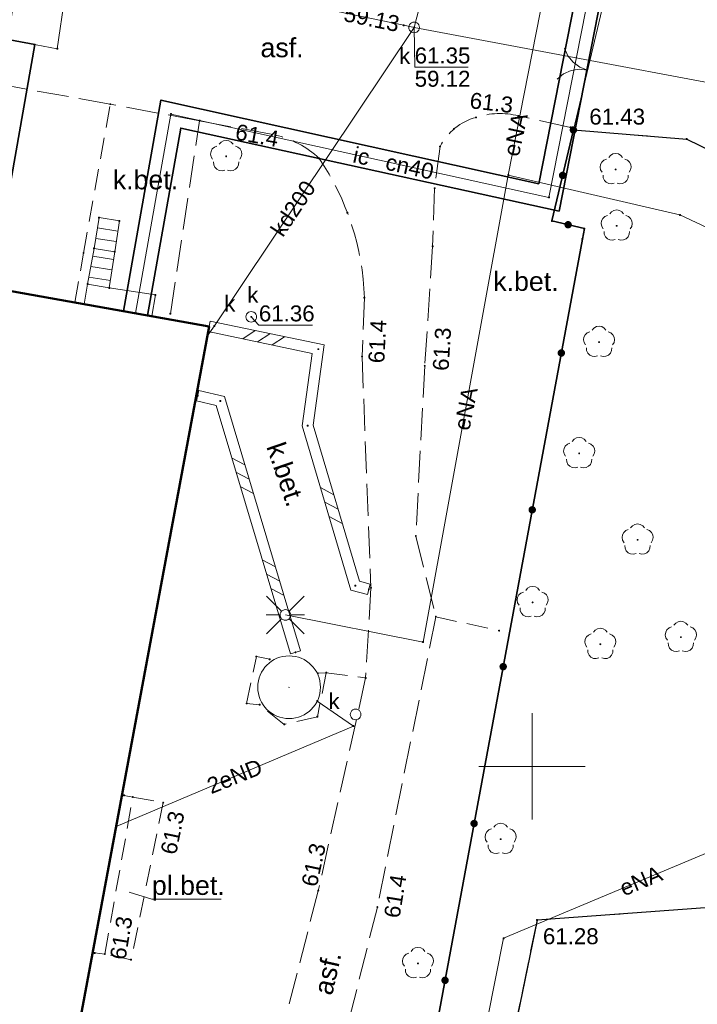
# Model space of a CAD drawing. Header units: millimetres. Extents: x 6421400 to 6424255, y 5791334 to 5793836.
# Tile 85 of 101: x 6422876 to 6422908, y 5792789 to 5792835. Entities that reach past the tile are written whole.
import ezdxf
from ezdxf.enums import TextEntityAlignment as Align

# ---------------------------------------------------------------- set-up
doc = ezdxf.new("R2010")
doc.units = ezdxf.units.MM
doc.linetypes.add('PRZER2-1', pattern=[1.5, 1, -0.5])
doc.linetypes.add('PRZER3-1', pattern=[2, 1.5, -0.5])
doc.layers.get('0').update_dxf_attribs({"color": 252})
for name, color, linetype, lineweight in [('GESBZO', 7, 'Continuous', 35), ('GESIIB', 252, 'Continuous', 18), ('GESSCH', 252, 'Continuous', 18), ('GSLDSS', 252, 'Continuous', 18), ('GSLKBR', 252, 'Continuous', 18), ('GSLKOC', 252, 'Continuous', 18), ('GSLKOG', 252, 'Continuous', 25), ('GSLKOU', 252, 'Continuous', 18), ('GSLKRW', 252, 'Continuous', 25), ('GSPPRB', 252, 'Continuous', 18), ('GSPRDL', 252, 'Continuous', 18), ('GSSBKP', 252, 'Continuous', 13), ('GSSKOA', 252, 'Continuous', 18), ('GTGTXT_O', 252, 'Continuous', 18), ('GULCNP', 252, 'Continuous', 18), ('GULCNP_O', 252, 'Continuous', 18), ('GULCOI', 252, 'Continuous', 25), ('GULCOI_O', 252, 'Continuous', 25), ('GULCOR', 252, 'Continuous', 25), ('GULENN', 252, 'Continuous', 18), ('GULENN_O', 252, 'Continuous', 18), ('GULKDP', 252, 'Continuous', 18), ('GULKDP_O', 252, 'Continuous', 18), ('GULKLP', 252, 'Continuous', 18), ('GUPISL', 252, 'Continuous', 18), ('GUPKSD', 252, 'Continuous', 18), ('GUPKSD_O', 252, 'Continuous', 18), ('GUPKWZ', 252, 'Continuous', 13), ('GUPKWZ_O', 252, 'Continuous', 13), ('GUSIKP', 252, 'Continuous', 18), ('Ramka sekcyjna', 252, 'Continuous', 18)]:
    doc.layers.add(name, color=color, linetype=linetype, lineweight=lineweight)
for name, color, linetype in [('GSPWPN', 252, 'Continuous'), ('GSPWPN_O', 252, 'Continuous'), ('GSPWPS', 252, 'Continuous'), ('GSPWPS_O', 252, 'Continuous'), ('GUPKSH', 252, 'Continuous'), ('GUPKSH_O', 252, 'Continuous'), ('xref', 252, 'Continuous')]:
    doc.layers.add(name, color=color, linetype=linetype)
doc.styles.add('Arial', font='arial.ttf')

# ---------------------------------------------------------------- blocks, each defined once
blk = doc.blocks.new('GSPRDL1')
blk.add_hatch(color=0).paths.add_polyline_path([(-0.045, 0), (-0.042798, -0.013906), (-0.036406, -0.02645), (-0.02645, -0.036406), (-0.013906, -0.042798), (0, -0.045), (0.013906, -0.042798), (0.02645, -0.036406), (0.036406, -0.02645), (0.042798, -0.013906), (0.045, 0), (0.042798, 0.013906), (0.036406, 0.02645), (0.02645, 0.036406), (0.013906, 0.042798), (0, 0.045), (-0.013906, 0.042798), (-0.02645, 0.036406), (-0.036406, 0.02645), (-0.042798, 0.013906)])
at = {"color": 0}
for points in [[(-0.646351, 0.068773), (-0.677512, 0.194901), (-0.663766, 0.324092), (-0.606763, 0.440839), (-0.513345, 0.531129), (-0.394725, 0.584125), (-0.265141, 0.593465)], [(-0.134326, 0.635969), (-0.024001, 0.70458), (0.103115, 0.731429), (0.231763, 0.713292), (0.346501, 0.652348), (0.433559, 0.55591), (0.482485, 0.435555)], [(0.563333, 0.324277), (0.662679, 0.240553), (0.727494, 0.127956), (0.75, 0), (0.727494, -0.127956), (0.662679, -0.240553), (0.563333, -0.324277)], [(-0.265141, -0.593465), (-0.394725, -0.584125), (-0.513345, -0.531129), (-0.606763, -0.440839), (-0.663766, -0.324092), (-0.677512, -0.194901), (-0.646351, -0.068773)], [(0.482485, -0.435555), (0.433559, -0.55591), (0.346501, -0.652348), (0.231763, -0.713292), (0.103115, -0.731429), (-0.024001, -0.70458), (-0.134326, -0.635969)]]:
    blk.add_lwpolyline(points, dxfattribs=at)
blk = doc.blocks.new('GSLKBR1')
at = {"color": 0}
for points in [[(0, 0), (-0.051111, -0.388229), (-0.200962, -0.75), (-0.43934, -1.06066), (-0.75, -1.299038)], [(0.75, -1.299038), (0.43934, -1.06066), (0.200962, -0.75), (0.051111, -0.388229), (0, 0)]]:
    blk.add_lwpolyline(points, dxfattribs=at)
blk = doc.blocks.new('GSLKOG2')
blk.add_hatch(color=0).paths.add_polyline_path([(0, 0.175), (-0.045293, 0.169037), (-0.0875, 0.151554), (-0.123744, 0.123744), (-0.151554, 0.0875), (-0.169037, 0.045293), (-0.175, 0), (-0.169037, -0.045293), (-0.151554, -0.0875), (-0.123744, -0.123744), (-0.0875, -0.151554), (-0.045293, -0.169037), (0, -0.175), (0.045293, -0.169037), (0.0875, -0.151554), (0.123744, -0.123744), (0.151554, -0.0875), (0.169037, -0.045293), (0.175, 0), (0.169037, 0.045293), (0.151554, 0.0875), (0.123744, 0.123744), (0.0875, 0.151554), (0.045293, 0.169037)])
blk = doc.blocks.new('GSLKOG1')
blk.add_hatch(color=0).paths.add_polyline_path([(0, 0.175), (-0.045293, 0.169037), (-0.0875, 0.151554), (-0.123744, 0.123744), (-0.151554, 0.0875), (-0.169037, 0.045293), (-0.175, 0), (-0.169037, -0.045293), (-0.151554, -0.0875), (-0.123744, -0.123744), (-0.0875, -0.151554), (-0.045293, -0.169037), (0, -0.175), (0.045293, -0.169037), (0.0875, -0.151554), (0.123744, -0.123744), (0.151554, -0.0875), (0.169037, -0.045293), (0.175, 0), (0.169037, 0.045293), (0.151554, 0.0875), (0.123744, 0.123744), (0.0875, 0.151554), (0.045293, 0.169037)])
blk = doc.blocks.new('GSPWPN1')
blk.add_hatch(color=0).paths.add_polyline_path([(0, 0.045), (-0.011647, 0.043467), (-0.0225, 0.038971), (-0.03182, 0.03182), (-0.038971, 0.0225), (-0.043467, 0.011647), (-0.045, 0), (-0.043467, -0.011647), (-0.038971, -0.0225), (-0.03182, -0.03182), (-0.0225, -0.038971), (-0.011647, -0.043467), (0, -0.045), (0.011647, -0.043467), (0.0225, -0.038971), (0.03182, -0.03182), (0.038971, -0.0225), (0.043467, -0.011647), (0.045, 0), (0.043467, 0.011647), (0.038971, 0.0225), (0.03182, 0.03182), (0.0225, 0.038971), (0.011647, 0.043467)])
blk = doc.blocks.new('GSPWPS1')
blk.add_hatch(color=0).paths.add_polyline_path([(0, 0.045), (-0.011647, 0.043467), (-0.0225, 0.038971), (-0.03182, 0.03182), (-0.038971, 0.0225), (-0.043467, 0.011647), (-0.045, 0), (-0.043467, -0.011647), (-0.038971, -0.0225), (-0.03182, -0.03182), (-0.0225, -0.038971), (-0.011647, -0.043467), (0, -0.045), (0.011647, -0.043467), (0.0225, -0.038971), (0.03182, -0.03182), (0.038971, -0.0225), (0.043467, -0.011647), (0.045, 0), (0.043467, 0.011647), (0.038971, 0.0225), (0.03182, 0.03182), (0.0225, 0.038971), (0.011647, 0.043467)])
blk = doc.blocks.new('GSLDSS1')
at = {"color": 0}
for points in [[(-0.955, -0.25), (-0.455, 0.25)], [(-0.25, -0.25), (0.25, 0.25)], [(0.455, -0.25), (0.955, 0.25)]]:
    blk.add_lwpolyline(points, dxfattribs=at)
blk = doc.blocks.new('GSLDSS2')
at = {"color": 0}
blk.add_lwpolyline([(0, 0.25), (0, -0.25)], dxfattribs=at)
blk = doc.blocks.new('GUPKSH1')
blk.add_hatch(color=0).paths.add_polyline_path([(0, 0.045), (-0.011647, 0.043467), (-0.0225, 0.038971), (-0.03182, 0.03182), (-0.038971, 0.0225), (-0.043467, 0.011647), (-0.045, 0), (-0.043467, -0.011647), (-0.038971, -0.0225), (-0.03182, -0.03182), (-0.0225, -0.038971), (-0.011647, -0.043467), (0, -0.045), (0.011647, -0.043467), (0.0225, -0.038971), (0.03182, -0.03182), (0.038971, -0.0225), (0.043467, -0.011647), (0.045, 0), (0.043467, 0.011647), (0.038971, 0.0225), (0.03182, 0.03182), (0.0225, 0.038971), (0.011647, 0.043467)])
blk = doc.blocks.new('GUPKSD1_1')
at = {"color": 0}
blk.add_lwpolyline([(0.25, 0), (0.241481, -0.064705), (0.216506, -0.125), (0.176777, -0.176777), (0.125, -0.216506), (0.064705, -0.241481), (0, -0.25), (-0.064705, -0.241481), (-0.125, -0.216506), (-0.176777, -0.176777), (-0.216506, -0.125), (-0.241481, -0.064705), (-0.25, 0), (-0.241481, 0.064705), (-0.216506, 0.125), (-0.176777, 0.176777), (-0.125, 0.216506), (-0.064705, 0.241481), (0, 0.25), (0.064705, 0.241481), (0.125, 0.216506), (0.176777, 0.176777), (0.216506, 0.125), (0.241481, 0.064705)], close=True, dxfattribs=at)
blk = doc.blocks.new('GUPISL1_2')
at = {"color": 0}
for points in [[(-0.176777, 0.176777), (-0.883883, 0.883883)], [(0, 0.25), (0, 0.9)], [(0.176777, 0.176777), (0.883883, 0.883883)], [(-0.176777, -0.176777), (-0.883883, -0.883883)], [(0, -0.25), (0, -0.9)], [(0.176777, -0.176777), (0.883883, -0.883883)]]:
    blk.add_lwpolyline(points, dxfattribs=at)
blk.add_lwpolyline([(0.25, 0), (0.241481, -0.064705), (0.216506, -0.125), (0.176777, -0.176777), (0.125, -0.216506), (0.064705, -0.241481), (0, -0.25), (-0.064705, -0.241481), (-0.125, -0.216506), (-0.176777, -0.176777), (-0.216506, -0.125), (-0.241481, -0.064705), (-0.25, 0), (-0.241481, 0.064705), (-0.216506, 0.125), (-0.176777, 0.176777), (-0.125, 0.216506), (-0.064705, 0.241481), (0, 0.25), (0.064705, 0.241481), (0.125, 0.216506), (0.176777, 0.176777), (0.216506, 0.125), (0.241481, 0.064705)], close=True, dxfattribs=at)
blk = doc.blocks.new('GUPKWZ1_1')
at = {"color": 0}
blk.add_lwpolyline([(0.25, 0), (0.241481, -0.064705), (0.216506, -0.125), (0.176777, -0.176777), (0.125, -0.216506), (0.064705, -0.241481), (0, -0.25), (-0.064705, -0.241481), (-0.125, -0.216506), (-0.176777, -0.176777), (-0.216506, -0.125), (-0.241481, -0.064705), (-0.25, 0), (-0.241481, 0.064705), (-0.216506, 0.125), (-0.176777, 0.176777), (-0.125, 0.216506), (-0.064705, 0.241481), (0, 0.25), (0.064705, 0.241481), (0.125, 0.216506), (0.176777, 0.176777), (0.216506, 0.125), (0.241481, 0.064705)], close=True, dxfattribs=at)
blk = doc.blocks.new('GSPPRB0')
at = {"color": 0, "lineweight": 18}
blk.add_lwpolyline([(-0.007955, 0.0225), (0.007955, 0.0225), (0.0225, 0.007955), (0.0225, -0.007955), (0.007955, -0.0225), (-0.007955, -0.0225), (-0.0225, -0.007955), (-0.0225, 0.007955)], close=True, dxfattribs=at)
blk = doc.blocks.new('G$CC51CC4AD')
at = {"layer": 'GESBZO', "linetype": 'Continuous', "lineweight": 50, "elevation": 10.26}
blk.add_lwpolyline([(6422871.63, 5792823.04), (6422884.81, 5792820.69), (6422877.94, 5792783.8), (6422871.3, 5792784.98), (6422864.658, 5792786.128)], close=True, dxfattribs=at)
at = {"layer": 'GESIIB', "linetype": 'Continuous', "lineweight": 18, "elevation": 10.26}
blk.add_lwpolyline([(6422879.09, 5792822.68), (6422880.11, 5792822.5), (6422882.28, 5792822.17), (6422882.11, 5792821.171), (6422878.93, 5792821.738)], close=True, dxfattribs=at)
at = {"layer": 'GESSCH', "linetype": 'Continuous', "lineweight": 18, "elevation": 10.26}
for points in [[(6422879.63, 5792825.81), (6422880.59, 5792825.65), (6422880.37, 5792824.2), (6422879.4, 5792824.36)], [(6422879.4, 5792824.36), (6422880.37, 5792824.2), (6422880.11, 5792822.5), (6422879.09, 5792822.68)]]:
    blk.add_lwpolyline(points, close=True, dxfattribs=at)
for points in [[(6422880.518, 5792825.172), (6422879.552, 5792825.319)], [(6422880.442, 5792824.678), (6422879.474, 5792824.825)], [(6422880.316, 5792823.844), (6422879.333, 5792823.995)], [(6422880.24, 5792823.35), (6422879.242, 5792823.503)], [(6422880.164, 5792822.856), (6422879.151, 5792823.011)]]:
    blk.add_lwpolyline(points, dxfattribs=at)
at = {"layer": 'GSLDSS', "linetype": 'Continuous', "lineweight": 18, "elevation": 10.22}
for points in [[(6422892.384, 5792808.572), (6422891.88, 5792808.706), (6422889.695, 5792816.049), (6422890.22, 5792819.817), (6422884.861, 5792820.935)], [(6422892.256, 5792808.088), (6422891.48, 5792808.294), (6422889.185, 5792816.011), (6422889.66, 5792819.423), (6422884.759, 5792820.445)], [(6422889.109, 5792805.442), (6422885.528, 5792817.389), (6422884.33, 5792817.683)], [(6422888.631, 5792805.298), (6422885.132, 5792816.971), (6422884.21, 5792817.197)]]:
    blk.add_lwpolyline(points, dxfattribs=at)
at = {"layer": 'GSLKBR', "linetype": 'Continuous', "lineweight": 18, "elevation": 10.18}
blk.add_lwpolyline([(6422903.274, 5792835.566), (6422901.94, 5792829.929)], dxfattribs=at)
at = {"layer": 'GSLKOC', "linetype": 'PRZER2-1', "lineweight": 18, "elevation": 10.18}
for points in [[(6422878.49, 5792821.82), (6422878.9, 5792824.14), (6422880.16, 5792831.14)], [(6422895.47, 5792807.04), (6422898.45, 5792806.38)], [(6422889.92, 5792804.38), (6422890.32, 5792804.41), (6422889.9, 5792802.34), (6422888.34, 5792801.98), (6422887.19, 5792802.9), (6422886.57, 5792802.96), (6422887.03, 5792805.17), (6422887.66, 5792805.04)], [(6422890.32, 5792804.41), (6422892.17, 5792804.16)], [(6422880.81, 5792798.64), (6422881.22, 5792798.56)], [(6422879.43, 5792791.23), (6422879.9, 5792791.18)]]:
    blk.add_lwpolyline(points, dxfattribs=at)
blk.add_lwpolyline([(6422881.22, 5792798.56), (6422882.65, 5792798.3), (6422881.14, 5792790.91), (6422879.9, 5792791.18)], close=True, dxfattribs=at)
at = {"layer": 'GSLKOG', "linetype": 'Continuous', "lineweight": 35, "elevation": 10.18}
blk.add_lwpolyline([(6422892.176, 5792769.838), (6422902.366, 5792824.799), (6422902.457, 5792825.291), (6422900.928, 5792825.652), (6422901.94, 5792829.929)], dxfattribs=at)
at = {"layer": 'GSLKOU', "linetype": 'PRZER3-1', "lineweight": 18, "elevation": 10.18}
blk.add_lwpolyline([(6422884.36, 5792830.36), (6422880.16, 5792831.14), (6422870.81, 5792832.82), (6422869.628, 5792828.028)], dxfattribs=at)
for points in [[(6422901.94, 5792829.929), (6422901.81, 5792830.05), (6422899.35, 5792830.59, 0.142743), (6422897.36, 5792830.52, 0.211118), (6422895.67, 5792829.15), (6422895.41, 5792827.19), (6422895.32, 5792824.45), (6422894.95, 5792818.84), (6422894.53, 5792810.83), (6422895.47, 5792807.04), (6422892.72, 5792793.39), (6422886.32, 5792767.86), (6422886.03, 5792764.48), (6422888.05, 5792764.12)], [(6422882.99, 5792821.29), (6422884.36, 5792830.36), (6422887.92, 5792829.69, -0.13467), (6422889.98, 5792828.59, -0.142634), (6422892.11, 5792822.04), (6422892, 5792819.28), (6422892.42, 5792808.4), (6422892.17, 5792804.16), (6422889.94, 5792794.16), (6422883.37, 5792768.53, -0.127097), (6422876.2, 5792763.98), (6422873.17, 5792762.93)]]:
    blk.add_lwpolyline(points, format="xyb", dxfattribs=at)
at = {"layer": 'GSLKRW', "linetype": 'Continuous', "lineweight": 25, "elevation": 10.18}
blk.add_lwpolyline([(6422901.94, 5792829.929), (6422907.274, 5792829.501), (6422909.812, 5792828.254), (6422911.294, 5792826.706), (6422911.922, 5792824.934), (6422914, 5792801.298), (6422913.849, 5792798.52), (6422912.78, 5792796.409), (6422910.953, 5792794.442), (6422908.132, 5792793.353), (6422900.229, 5792792.778), (6422896.648, 5792775.308), (6422906.022, 5792773.705), (6422916.033, 5792771.952), (6422920.559, 5792771.088)], dxfattribs=at)
at = {"layer": 'GSSBKP', "linetype": 'Continuous', "lineweight": 13, "elevation": 10.22, "flags": 128}
blk.add_lwpolyline([(6422890.046, 5792803.725, -1), (6422887.094, 5792803.725, -1)], format="xyb", close=True, dxfattribs=at)
at = {"layer": 'GSSBKP', "linetype": 'Continuous', "lineweight": 13, "elevation": 10.22}
blk.add_lwpolyline([(6422888.57, 5792803.735), (6422888.56, 5792803.715), (6422888.58, 5792803.715)], close=True, dxfattribs=at)
at = {"layer": 'GSSKOA', "linetype": 'PRZER3-1', "lineweight": 18, "elevation": 10.18}
blk.add_lwpolyline([(6422901.94, 5792829.929), (6422907.274, 5792829.501), (6422909.812, 5792828.254), (6422911.294, 5792826.706), (6422911.922, 5792824.934), (6422914, 5792801.298), (6422913.849, 5792798.52), (6422912.78, 5792796.409), (6422910.953, 5792794.442), (6422908.132, 5792793.353), (6422900.229, 5792792.778), (6422896.648, 5792775.308), (6422906.022, 5792773.705), (6422916.033, 5792771.952), (6422920.559, 5792771.088), (6422916.518, 5792833.363), (6422918.369, 5792849.764), (6422919.926, 5792850.116), (6422921.335, 5792862.594)], dxfattribs=at)
at = {"layer": 'GTGTXT_O', "linetype": 'Continuous', "lineweight": 13, "elevation": 10.8, "flags": 128}
blk.add_lwpolyline([(6422881.052, 5792794.089), (6422882.117, 5792793.754), (6422885.377, 5792793.754)], dxfattribs=at)
at = {"layer": 'GULCNP', "linetype": 'Continuous', "lineweight": 18, "elevation": 10.18}
blk.add_lwpolyline([(6422903.186, 5792838.932), (6422900.79, 5792826.756), (6422883.013, 5792830.672), (6422881.345, 5792821.308)], dxfattribs=at)
at = {"layer": 'GULCOI', "linetype": 'Continuous', "lineweight": 35, "elevation": 10.18}
blk.add_lwpolyline([(6422880.774, 5792821.41), (6422882.544, 5792831.333), (6422900.314, 5792827.4), (6422902.606, 5792839.046), (6422903.767, 5792838.818), (6422901.266, 5792826.112), (6422883.477, 5792830.019), (6422881.906, 5792821.208)], close=True, dxfattribs=at)
at = {"layer": 'GULCOR', "linetype": 'Continuous', "lineweight": 35, "elevation": 10.18}
blk.add_lwpolyline([(6422874.592, 5792822.513), (6422876.606, 5792833.944), (6422874.327, 5792834.374), (6422872.23, 5792822.933)], close=True, dxfattribs=at)
at = {"layer": 'GULENN', "linetype": 'Continuous', "lineweight": 18, "elevation": 10.18}
for points in [[(6422898.877, 5792827.805), (6422900.76, 5792837.371)], [(6422888.395, 5792807.123), (6422894.871, 5792805.847), (6422898.877, 5792827.805)], [(6422911.428, 5792771.565), (6422895.266, 5792774.857), (6422898.659, 5792791.92), (6422912.601, 5792797.765), (6422912.793, 5792799.678), (6422912.242, 5792821.485), (6422909.525, 5792824.726), (6422906.953, 5792825.932), (6422898.877, 5792827.805)], [(6422880.432, 5792797.183), (6422891.596, 5792801.901), (6422889.895, 5792803.076)]]:
    blk.add_lwpolyline(points, dxfattribs=at)
at = {"layer": 'GULKDP', "linetype": 'Continuous', "lineweight": 18, "elevation": 10.18}
for points in [[(6422872.058, 5792839.385), (6422872.55, 5792839.28), (6422893.96, 5792834.85), (6422894.45, 5792834.75), (6422916.351, 5792830.643)], [(6422884.723, 5792820.225), (6422885.06, 5792820.714), (6422894.45, 5792834.75)]]:
    blk.add_lwpolyline(points, dxfattribs=at)
at = {"layer": 'GULKLP', "linetype": 'Continuous', "lineweight": 18, "elevation": 10.18}
blk.add_lwpolyline([(6422894.45, 5792834.75), (6422894.57, 5792835.23), (6422895.127, 5792837.387)], dxfattribs=at)
at = {"layer": 'GUPKSH_O', "linetype": 'Continuous', "lineweight": 13, "elevation": 10.8, "flags": 128}
for points in [[(6422894.45, 5792834.75), (6422894.476, 5792832.883), (6422896.996, 5792832.883)], [(6422886.786, 5792821.141), (6422887.149, 5792820.756), (6422889.669, 5792820.756)]]:
    blk.add_lwpolyline(points, dxfattribs=at)
at = {"layer": 'GUSIKP', "linetype": 'Continuous', "lineweight": 18, "elevation": 10.22}
blk.add_lwpolyline([(6422875.358, 5792834.179), (6422875.72, 5792836.635), (6422878.029, 5792836.2), (6422877.668, 5792833.744)], close=True, dxfattribs=at)
at = {"layer": 'Ramka sekcyjna', "linetype": 'Continuous', "lineweight": 18, "elevation": 100, "flags": 128}
for points in [[(6422900, 5792797.5), (6422900, 5792802.5)], [(6422902.5, 5792800), (6422897.5, 5792800)]]:
    blk.add_lwpolyline(points, dxfattribs=at)
at = {"layer": 'GSLDSS', "linetype": 'Continuous', "lineweight": 18}
for name, p, rotation in [('GSLDSS2', (6422884.81, 5792820.69, 10.22), 168.2183314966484), ('GSLDSS1', (6422887.375, 5792820.155, 10.22), 168.2183314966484), ('GSLDSS1', (6422887.375, 5792820.155, 10.22), 168.2183314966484), ('GSLDSS2', (6422884.27, 5792817.44, 10.22), 166.2184027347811), ('GSLDSS1', (6422886.382, 5792813.67, 10.22), 106.6858906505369), ('GSLDSS1', (6422886.382, 5792813.67, 10.22), 106.6858906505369), ('GSLDSS1', (6422890.56, 5792812.265, 10.22), 106.5665183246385), ('GSLDSS1', (6422890.56, 5792812.265, 10.22), 106.5665183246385), ('GSLDSS1', (6422887.818, 5792808.88, 10.22), 106.6858906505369), ('GSLDSS1', (6422887.818, 5792808.88, 10.22), 106.6858906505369), ('GSLDSS2', (6422892.32, 5792808.33, 10.22), 165.1243180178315), ('GSLDSS2', (6422888.87, 5792805.37, 10.22), 106.6858906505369)]:
    blk.add_blockref(name, p, dxfattribs=dict(at, rotation=rotation))
at = {"layer": 'GSLKBR', "linetype": 'Continuous', "lineweight": 18, "rotation": 256.6899401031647}
blk.add_blockref('GSLKBR1', (6422902.607, 5792832.747, 10.18), dxfattribs=at)
at = {"layer": 'GSLKOG', "linetype": 'Continuous', "lineweight": 25}
for name, p, rotation in [('GSLKOG1', (6422901.94, 5792829.929, 10.18), 76.6899407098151), ('GSLKOG2', (6422901.434, 5792827.79, 10.18), 76.6899407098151), ('GSLKOG2', (6422901.434, 5792827.79, 10.18), 76.6899407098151), ('GSLKOG2', (6422901.693, 5792825.472, 10.18), 166.6903346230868), ('GSLKOG2', (6422901.693, 5792825.472, 10.18), 166.6903346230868), ('GSLKOG2', (6422901.373, 5792819.441, 10.18), 79.49661833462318), ('GSLKOG2', (6422901.373, 5792819.441, 10.18), 79.49661833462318), ('GSLKOG2', (6422900.006, 5792812.067, 10.18), 79.49661833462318), ('GSLKOG2', (6422900.006, 5792812.067, 10.18), 79.49661833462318), ('GSLKOG2', (6422898.638, 5792804.693, 10.18), 79.49661833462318), ('GSLKOG2', (6422898.638, 5792804.693, 10.18), 79.49661833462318), ('GSLKOG2', (6422897.271, 5792797.318, 10.18), 79.49661833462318), ('GSLKOG2', (6422897.271, 5792797.318, 10.18), 79.49661833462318), ('GSLKOG2', (6422895.904, 5792789.944, 10.18), 79.49661833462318), ('GSLKOG2', (6422895.904, 5792789.944, 10.18), 79.49661833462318)]:
    blk.add_blockref(name, p, dxfattribs=dict(at, rotation=rotation))
at = {"layer": 'GSPPRB', "linetype": 'Continuous', "lineweight": 18, "rotation": 90}
for p in [(6422893.96, 5792834.85, 10.28), (6422876.606, 5792833.944, 10.28), (6422877.668, 5792833.744, 10.28), (6422880.16, 5792831.14, 10.28), (6422883.013, 5792830.672, 10.28), (6422899.35, 5792830.59, 10.28), (6422884.36, 5792830.36, 10.28), (6422896.33, 5792829.98, 10.28), (6422901.81, 5792830.05, 10.28), (6422901.94, 5792829.929, 10.28), (6422907.274, 5792829.501, 10.28), (6422895.67, 5792829.15, 10.28), (6422889.98, 5792828.59, 10.28), (6422898.877, 5792827.805, 10.28), (6422895.41, 5792827.19, 10.28), (6422900.79, 5792826.756, 10.28), (6422891.31, 5792826.04, 10.28), (6422879.63, 5792825.81, 10.28), (6422880.59, 5792825.65, 10.28), (6422900.928, 5792825.652, 10.28), (6422906.953, 5792825.932, 10.28), (6422902.457, 5792825.291, 10.28), (6422902.366, 5792824.799, 10.28), (6422878.9, 5792824.14, 10.28), (6422879.4, 5792824.36, 10.28), (6422880.37, 5792824.2, 10.28), (6422895.32, 5792824.45, 10.28), (6422879.09, 5792822.68, 10.28), (6422880.11, 5792822.5, 10.28), (6422878.49, 5792821.82, 10.28), (6422882.28, 5792822.17, 10.28), (6422892.11, 5792822.04, 10.28), (6422878.93, 5792821.738, 10.28), (6422882.11, 5792821.171, 10.28), (6422882.99, 5792821.29, 10.28), (6422884.81, 5792820.69, 10.28), (6422885.06, 5792820.714, 10.28), (6422889.94, 5792819.62, 10.28), (6422884.27, 5792817.44, 10.28), (6422885.33, 5792817.18, 10.28), (6422889.44, 5792816.03, 10.28), (6422894.53, 5792810.83, 10.28), (6422891.68, 5792808.5, 10.28), (6422892.42, 5792808.4, 10.28), (6422892.32, 5792808.33, 10.28), (6422895.47, 5792807.04, 10.28), (6422898.45, 5792806.38, 10.28), (6422894.871, 5792805.847, 10.28), (6422887.03, 5792805.17, 10.28), (6422888.87, 5792805.37, 10.28), (6422887.66, 5792805.04, 10.28), (6422889.92, 5792804.38, 10.28), (6422890.32, 5792804.41, 10.28), (6422892.17, 5792804.16, 10.28), (6422886.57, 5792802.96, 10.28), (6422887.19, 5792802.9, 10.28), (6422889.895, 5792803.076, 10.28), (6422888.34, 5792801.98, 10.28), (6422889.9, 5792802.34, 10.28), (6422891.596, 5792801.901, 10.28), (6422880.81, 5792798.64, 10.28), (6422881.22, 5792798.56, 10.28), (6422900.229, 5792792.778, 10.28), (6422898.659, 5792791.92, 10.28), (6422879.43, 5792791.23, 10.28), (6422881.14, 5792790.91, 10.28)]:
    blk.add_blockref('GSPPRB0', p, dxfattribs=at)
at = {"layer": 'GSPRDL', "linetype": 'Continuous', "lineweight": 18, "rotation": 90}
for p in [(6422885.61, 5792828.69, 10.12), (6422903.927, 5792828.072, 10.12), (6422903.978, 5792825.42, 10.12), (6422903.148, 5792819.953, 10.12), (6422902.212, 5792814.719, 10.12), (6422904.958, 5792810.657, 10.12), (6422900.023, 5792807.716, 10.12), (6422906.995, 5792806.078, 10.12), (6422903.208, 5792805.747, 10.12), (6422898.518, 5792796.58, 10.12), (6422894.63, 5792790.74, 10.12)]:
    blk.add_blockref('GSPRDL1', p, dxfattribs=at)
at = {"layer": 'GSPWPN', "linetype": 'Continuous', "lineweight": 5, "rotation": 90}
for p in [(6422897.36, 5792830.52, 10.2), (6422887.92, 5792829.69, 10.2), (6422892, 5792819.28, 10.2), (6422894.95, 5792818.84, 10.2), (6422882.65, 5792798.3, 10.2), (6422889.94, 5792794.16, 10.2), (6422892.72, 5792793.39, 10.2), (6422879.9, 5792791.18, 10.2)]:
    blk.add_blockref('GSPWPN1', p, dxfattribs=at)
at = {"layer": 'GSPWPS', "linetype": 'Continuous', "lineweight": 5, "rotation": 90}
for p in [(6422901.94, 5792829.929, 10.2), (6422900.229, 5792792.778, 10.2)]:
    blk.add_blockref('GSPWPS1', p, dxfattribs=at)
at = {"layer": 'GUPISL', "linetype": 'Continuous', "lineweight": 18, "rotation": 90}
blk.add_blockref('GUPISL1_2', (6422888.395, 5792807.123, 10.24), dxfattribs=at)
at = {"layer": 'GUPKSD', "linetype": 'Continuous', "lineweight": 18, "rotation": 90}
for p in [(6422894.45, 5792834.75, 10.24), (6422886.79, 5792821.14, 10.24), (6422891.698, 5792802.448, 10.24)]:
    blk.add_blockref('GUPKSD1_1', p, dxfattribs=at)
at = {"layer": 'GUPKSH', "linetype": 'Continuous', "lineweight": 5, "rotation": 90}
for p in [(6422893.96, 5792834.851, 10.24), (6422894.45, 5792834.75, 10.24), (6422886.79, 5792821.14, 10.24)]:
    blk.add_blockref('GUPKSH1', p, dxfattribs=at)
at = {"layer": 'GUPKWZ', "linetype": 'Continuous', "lineweight": 13, "rotation": 90}
for p in [(6422894.45, 5792834.75, 10.25), (6422886.79, 5792821.14, 10.25)]:
    blk.add_blockref('GUPKWZ1_1', p, dxfattribs=at)
at = {"layer": 'GSPWPN_O', "linetype": 'Continuous', "lineweight": 0, "style": 'Arial'}
for s, rotation, p in [('61.3', 353.3505, (6422897.033, 5792830.956, 10.8)), ('61.4', 87.1355, (6422893.043, 5792818.945, 10.8)), ('61.3', 86.5175, (6422896.068, 5792818.586, 10.8)), ('61.3', 77.8595, (6422889.872, 5792794.3, 10.8)), ('61.4', 80.6907, (6422893.761, 5792792.834, 10.8)), ('61.3', 80.4895, (6422880.872, 5792790.873, 10.8))]:
    blk.add_text(s, height=0.75, rotation=rotation, dxfattribs=at).set_placement(p)
for s, rotation, p in [('61.4', 349.6893, (6422888, 5792829.121, 10.8)), ('61.3', 78.379, (6422883.66, 5792797.81, 10.8))]:
    blk.add_text(s, height=0.75, rotation=rotation, dxfattribs=at).set_placement(p, align=Align.RIGHT)
at = {"layer": 'GSPWPS_O', "linetype": 'Continuous', "lineweight": 0, "style": 'Arial'}
for s, p in [('61.43', (6422902.69, 5792830.179, 10.8)), ('61.28', (6422900.507, 5792791.643, 10.8))]:
    blk.add_text(s, height=0.75, rotation=360, dxfattribs=at).set_placement(p)
at = {"layer": 'GTGTXT_O', "linetype": 'Continuous', "lineweight": 0, "style": 'Arial'}
for s, rotation, p in [('asf.', 360, (6422887.224, 5792833.347, 10.8)), ('k.bet.', 360, (6422880.278, 5792827.136, 10.8)), ('k.bet.', 360, (6422898.172, 5792822.361, 10.8)), ('k.bet.', 288.9422, (6422887.49, 5792815.043, 10.8)), ('pl.bet.', 360, (6422882.117, 5792793.961, 10.8)), ('asf.', 77.2783, (6422890.59, 5792789.198, 10.8))]:
    blk.add_text(s, height=0.9, rotation=rotation, dxfattribs=at).set_placement(p)
at = {"layer": 'GULCNP_O', "linetype": 'Continuous', "lineweight": 0, "style": 'Arial'}
blk.add_text('cn40', height=0.75, rotation=347.5758, dxfattribs=at).set_placement((6422894.163, 5792827.832, 10.8), align=Align.CENTER)
at = {"layer": 'GULCOI_O', "linetype": 'Continuous', "lineweight": 0, "style": 'Arial'}
blk.add_text('ic', height=0.75, rotation=347.5652, dxfattribs=at).set_placement((6422891.891, 5792828.333, 10.8), align=Align.CENTER)
at = {"layer": 'GULENN_O', "linetype": 'Continuous', "lineweight": 0, "style": 'Arial'}
for s, rotation, p in [('eNA', 77.8117, (6422899.584, 5792829.631, 10.8)), ('eNA', 78.6055, (6422897.242, 5792816.752, 10.8)), ('2eND', 21.857, (6422886.148, 5792799.192, 10.8)), ('eNA', 22.7421, (6422905.257, 5792794.279, 10.8))]:
    blk.add_text(s, height=0.75, rotation=rotation, dxfattribs=at).set_placement(p, align=Align.CENTER)
at = {"layer": 'GULKDP_O', "linetype": 'Continuous', "lineweight": 0, "style": 'Arial'}
blk.add_text('kd200', height=0.75, rotation=56.2196, dxfattribs=at).set_placement((6422889.07, 5792826.031, 10.8), align=Align.CENTER)
at = {"layer": 'GUPKSD_O', "linetype": 'Continuous', "lineweight": 0, "style": 'Arial'}
for p in [(6422894.265, 5792833.036, 10.8), (6422887.128, 5792821.802, 10.8), (6422890.948, 5792802.698, 10.8)]:
    blk.add_text('k', height=0.75, rotation=360, dxfattribs=at).set_placement(p, align=Align.RIGHT)
at = {"layer": 'GUPKSH_O', "linetype": 'Continuous', "lineweight": 0, "style": 'Arial'}
blk.add_text('59.13', height=0.75, rotation=348.4725, dxfattribs=at).set_placement((6422893.665, 5792834.531, 10.8), align=Align.RIGHT)
for s, p in [('61.35', (6422894.476, 5792833.055, 10.8)), ('59.12', (6422894.476, 5792831.96, 10.8)), ('61.36', (6422887.149, 5792820.928, 10.8))]:
    blk.add_text(s, height=0.75, rotation=360, dxfattribs=at).set_placement(p)
at = {"layer": 'GUPKWZ_O', "linetype": 'Continuous', "lineweight": 0, "style": 'Arial'}
blk.add_text('k', height=0.75, rotation=360, dxfattribs=at).set_placement((6422886.04, 5792821.39, 10.8), align=Align.RIGHT)

msp = doc.modelspace()

# ---------------------------------------------------------------- block references
at = {"layer": 'xref'}
msp.add_blockref('G$CC51CC4AD', (0, 0), dxfattribs=at)

doc.saveas('drawing.dxf')
